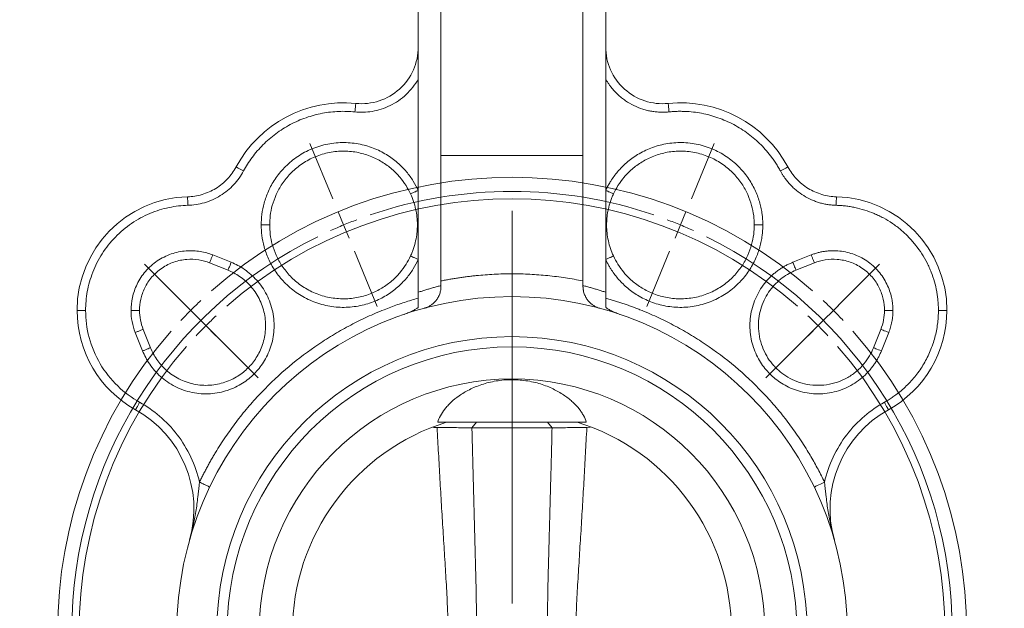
# Model space of a CAD drawing. Header units: millimetres. Extents: x 16 to 396, y -32 to 383.
# Tile 5 of 9: x 16 to 189, y 175 to 279. Entities that reach past the tile are written whole.
import ezdxf

# ---------------------------------------------------------------- set-up
doc = ezdxf.new("R2010")
doc.units = ezdxf.units.MM

# ---------------------------------------------------------------- blocks, each defined once
blk = doc.blocks.new('SW_CENTERMARKSYMBOL_2')
at = {"color": 0, "linetype": 'Continuous', "lineweight": 0}
for p, q in [((-1.91, 4.62), (-5.93, 14.32)), ((61.23, 4.62), (65.25, 14.32)), ((0, 0), (-0.96, 2.31)), ((29.66, -66.6), (29.66, 2.5)), ((59.32, 0), (60.27, 2.31)), ((0, 0), (0.96, -2.31)), ((59.32, 0), (58.36, -2.31)), ((1.91, -4.62), (5.93, -14.32)), ((57.4, -4.62), (53.38, -14.32)), ((-30.45, -11.5), (-35.04, -6.9)), ((89.76, -11.5), (94.36, -6.9)), ((-27.76, -14.18), (-33.42, -8.53)), ((87.08, -14.18), (92.73, -8.53)), ((-26.91, -15.03), (-28.68, -13.26)), ((86.23, -15.03), (87.99, -13.26)), ((-26.91, -15.03), (-25.14, -16.8)), ((86.23, -15.03), (84.46, -16.8)), ((-24.22, -17.72), (-25.99, -15.95)), ((83.54, -17.72), (85.31, -15.95)), ((-24.22, -17.72), (-22.46, -19.49)), ((-23.38, -18.57), (-18.78, -23.16)), ((82.69, -18.57), (78.09, -23.16)), ((83.54, -17.72), (81.77, -19.49)), ((-20.69, -21.25), (-15.03, -26.91)), ((80, -21.25), (74.35, -26.91)), ((29.66, -71.6), (29.66, -69.1)), ((24.66, -71.6), (-44.44, -71.6)), ((29.66, -71.6), (27.16, -71.6)), ((29.66, -71.6), (29.66, -74.1)), ((29.66, -71.6), (32.16, -71.6)), ((34.66, -71.6), (103.76, -71.6)), ((29.66, -76.6), (29.66, -145.7)), ((-20.69, -121.95), (-15.03, -116.29)), ((80, -121.95), (74.35, -116.29)), ((-23.38, -124.63), (-18.78, -120.04)), ((82.69, -124.63), (78.09, -120.04)), ((-24.22, -125.48), (-22.46, -123.71)), ((83.54, -125.48), (81.77, -123.71)), ((-26.91, -128.17), (-25.14, -126.4)), ((-24.22, -125.48), (-25.99, -127.25)), ((83.54, -125.48), (85.31, -127.25)), ((86.23, -128.17), (84.46, -126.4)), ((-26.91, -128.17), (-28.68, -129.94)), ((86.23, -128.17), (87.99, -129.94)), ((-27.76, -129.02), (-33.42, -134.67)), ((1.91, -138.58), (5.93, -128.88)), ((57.4, -138.58), (53.38, -128.88)), ((87.08, -129.02), (92.73, -134.67)), ((-30.45, -131.7), (-35.04, -136.3)), ((89.76, -131.7), (94.36, -136.3)), ((0, -143.2), (0.96, -140.89)), ((59.32, -143.2), (58.36, -140.89)), ((0, -143.2), (-0.96, -145.51)), ((59.32, -143.2), (60.27, -145.51)), ((-1.91, -147.82), (-5.93, -157.52)), ((61.23, -147.82), (65.25, -157.52))]:
    blk.add_line(p, q, dxfattribs=at)
for radius, start, end in [(80, 48.581, 131.419), (77.5, 71.1965, 108.8035), (76.2, 48.7596, 131.2404), (77.5, 110.6517, 112.5), (77.5, 67.5, 69.3483), (77.5, 112.5, 114.3483), (77.5, 65.6517, 67.5), (77.5, 116.1965, 243.8035), (77.5, 296.1965, 63.8035), (80, 133.2095, 135), (80, 45, 46.7905), (80, 135, 136.7905), (80, 43.2095, 45), (76.2, 133.1202, 135), (76.2, 45, 46.8798), (80, 138.581, 221.419), (76.2, 135, 136.8798), (76.2, 43.1202, 45), (80, 318.581, 41.419), (76.2, 138.7596, 221.2404), (76.2, 318.7596, 41.2404), (76.2, 223.1202, 225), (76.2, 315, 316.8798), (80, 223.2095, 225), (76.2, 225, 226.8798), (76.2, 313.1202, 315), (80, 315, 316.7905), (80, 225, 226.7905), (80, 313.2095, 315), (76.2, 228.7596, 311.2404), (80, 228.581, 311.419), (77.5, 245.6517, 247.5), (77.5, 247.5, 249.3483), (77.5, 290.6517, 292.5), (77.5, 292.5, 294.3483), (77.5, 251.1965, 288.8035)]:
    blk.add_arc((29.66, -71.6), radius, start, end, dxfattribs=at)

msp = doc.modelspace()

# ---------------------------------------------------------------- linework, layer by layer
at = {"color": 7, "linetype": 'Continuous', "lineweight": 15}
for p, q in [((85.83, 231.07), (85.83, 315.12)), ((118.83, 231.07), (118.83, 310.42)), ((89.83, 255.12), (89.83, 309.12)), ((114.83, 255.12), (114.83, 309.12)), ((114.83, 255.12), (89.83, 255.12)), ((89.83, 233.07), (89.83, 255.12)), ((114.83, 255.12), (114.83, 233.07)), ((52.9, 236.35), (49.66, 237.64)), ((151.77, 236.35), (155.01, 237.64)), ((52.34, 234.95), (49.1, 236.25)), ((155.57, 236.25), (152.32, 234.95)), ((36.01, 224), (37.31, 220.75)), ((37.41, 224.55), (38.7, 221.31)), ((165.97, 221.31), (167.26, 224.55)), ((168.66, 224), (167.36, 220.75)), ((115.4, 208.22), (89.27, 208.22)), ((95.28, 207.22), (96.06, 208.22)), ((108.61, 208.22), (109.39, 207.22)), ((88.51, 207.29), (89.15, 207.28)), ((109.39, 207.22), (95.28, 207.22)), ((115.52, 207.28), (116.07, 207.31))]:
    msp.add_line(p, q, dxfattribs=at)
at = {"color": 7, "linetype": 'Continuous', "lineweight": 15, "flags": 128}
for points in [[(52.9, 236.35), (52.79, 236.07), (52.69, 235.81), (52.59, 235.57), (52.51, 235.36), (52.44, 235.19), (52.39, 235.06), (52.35, 234.98), (52.34, 234.95)], [(152.32, 234.95), (152.31, 234.98), (152.28, 235.06), (152.23, 235.19), (152.16, 235.36), (152.08, 235.57), (151.98, 235.81), (151.88, 236.07), (151.77, 236.35)], [(167.26, 224.55), (167.29, 224.54), (167.37, 224.51), (167.5, 224.46), (167.67, 224.39), (167.88, 224.31), (168.12, 224.21), (168.38, 224.11), (168.66, 224)], [(167.36, 220.75), (167.09, 220.86), (166.83, 220.97), (166.59, 221.06), (166.38, 221.15), (166.2, 221.22), (166.07, 221.27), (166, 221.3), (165.97, 221.31)], [(155.55, 196.8), (155.58, 196.81), (155.69, 196.86), (155.85, 196.94), (156.08, 197.05), (156.35, 197.18), (156.66, 197.33), (157, 197.49), (157.35, 197.66)]]:
    msp.add_lwpolyline(points, dxfattribs=at)
at = {"color": 7, "linetype": 'Continuous', "lineweight": 15}
for radius in [59, 51.95, 50.15, 44.5]:
    msp.add_circle((102.33, 171.32), radius, dxfattribs=at)
for centre, radius, start, end in [((75.83, 274.26), 10, 264.2463, 360), ((128.83, 274.26), 10, 180, 275.7537), ((72.68, 242.92), 21.5, 84.2463, 151.6523), ((131.99, 242.92), 21.5, 28.3477, 95.7537), ((45.77, 227.89), 20, 91.551, 180), ((158.9, 227.89), 20, 360, 88.449), ((45.77, 227.89), 20, 180, 240.9527), ((158.9, 227.89), 20, 299.0473, 0), ((26.34, 192.92), 20, 344.1324, 60.9527), ((178.32, 192.92), 20, 119.0473, 195.8676), ((102.33, 171.32), 38.65, 107.3075, 252.6925), ((102.33, 171.32), 38.65, 287.3075, 72.6925)]:
    msp.add_arc(centre, radius, start, end, dxfattribs=at)
for points, knots in [([(74.68, 262.82), (75.64, 262.72), (76.67, 262.74), (78.78, 263.09), (79.85, 263.43), (81.9, 264.42), (82.86, 265.09), (84.55, 266.67), (85.28, 267.6), (85.83, 268.58)], [0, 0, 0, 0, 0.25, 0.25, 0.5, 0.5, 0.75, 0.75, 1, 1, 1, 1]), ([(129.99, 262.82), (129.89, 262.81), (129.69, 262.79), (129.39, 262.77), (129.1, 262.76), (128.8, 262.76), (128.34, 262.77), (127.72, 262.81), (126.93, 262.91), (126.14, 263.07), (125.08, 263.37), (123.77, 263.89), (122.53, 264.61), (121.61, 265.3), (120.95, 265.87), (120.34, 266.49), (119.84, 267.08), (119.44, 267.62), (119.12, 268.09), (118.93, 268.42), (118.83, 268.58)], [0, 0, 0, 0, 0.022464, 0.044909, 0.067349, 0.0898, 0.112277, 0.17122, 0.230202, 0.291613, 0.353062, 0.479785, 0.609233, 0.674652, 0.740112, 0.805462, 0.870852, 0.91391, 0.956924, 1, 1, 1, 1]), ([(74.68, 262.82), (74.7, 263), (74.72, 263.18), (74.76, 263.55), (74.77, 263.73), (74.8, 264.02), (74.81, 264.13), (74.83, 264.28), (74.83, 264.31), (74.83, 264.31)], [0, 0, 0, 0, 0.25, 0.25, 0.5, 0.5, 0.75, 0.75, 1, 1, 1, 1]), ([(129.84, 264.31), (129.84, 264.31), (129.84, 264.28), (129.85, 264.13), (129.87, 264.02), (129.9, 263.73), (129.91, 263.55), (129.95, 263.18), (129.97, 263), (129.99, 262.82)], [0, 0, 0, 0, 0.25, 0.25, 0.5, 0.5, 0.75, 0.75, 1, 1, 1, 1]), ([(55.07, 252.42), (55.51, 253.23), (56.02, 254.03), (57.16, 255.58), (57.8, 256.32), (59.19, 257.72), (59.94, 258.38), (61.55, 259.57), (62.41, 260.11), (64.19, 261.06), (65.12, 261.47), (67.02, 262.13), (67.98, 262.39), (69.92, 262.75), (70.9, 262.86), (72.82, 262.94), (73.76, 262.91), (74.68, 262.82)], [0, 0, 0, 0, 0.125, 0.125, 0.25, 0.25, 0.375, 0.375, 0.5, 0.5, 0.625, 0.625, 0.75, 0.75, 0.875, 0.875, 1, 1, 1, 1]), ([(149.59, 252.42), (149.53, 252.53), (149.4, 252.77), (149.2, 253.12), (148.99, 253.47), (148.77, 253.81), (148.55, 254.14), (148.32, 254.48), (147.87, 255.09), (147.18, 255.96), (146.18, 257.04), (145.1, 258.05), (143.53, 259.31), (141.4, 260.65), (139.09, 261.66), (137.18, 262.26), (135.73, 262.59), (134.27, 262.81), (133.06, 262.9), (132.11, 262.92), (131.4, 262.92), (130.69, 262.88), (130.22, 262.84), (129.99, 262.82)], [0, 0, 0, 0, 0.017199, 0.034381, 0.051553, 0.068723, 0.085897, 0.103083, 0.120287, 0.1824, 0.244535, 0.30805, 0.371589, 0.500002, 0.628415, 0.691931, 0.755469, 0.817582, 0.879717, 0.909803, 0.939853, 0.969906, 1, 1, 1, 1]), ([(85.83, 249.01), (85.59, 249.55), (85.29, 250.09), (84.6, 251.19), (84.2, 251.75), (83.28, 252.83), (82.76, 253.37), (81.59, 254.38), (80.94, 254.87), (79.51, 255.74), (78.73, 256.13), (77.07, 256.77), (76.19, 257.02), (74.35, 257.35), (73.4, 257.43), (71.47, 257.4), (70.51, 257.29), (68.61, 256.87), (67.68, 256.57), (65.92, 255.79), (65.09, 255.31), (63.57, 254.24), (62.87, 253.64), (61.63, 252.36), (61.09, 251.68), (60.16, 250.29), (59.77, 249.58), (59.14, 248.16), (58.89, 247.46), (58.51, 246.09), (58.38, 245.42), (58.21, 244.13), (58.18, 243.51), (58.18, 242.92)], [0, 0, 0, 0, 0.0625, 0.0625, 0.125, 0.125, 0.1875, 0.1875, 0.25, 0.25, 0.3125, 0.3125, 0.375, 0.375, 0.4375, 0.4375, 0.5, 0.5, 0.5625, 0.5625, 0.625, 0.625, 0.6875, 0.6875, 0.75, 0.75, 0.8125, 0.8125, 0.875, 0.875, 0.9375, 0.9375, 1, 1, 1, 1]), ([(118.83, 249.01), (118.89, 249.12), (118.99, 249.35), (119.16, 249.68), (119.34, 250.01), (119.53, 250.33), (119.83, 250.83), (120.29, 251.5), (120.94, 252.32), (121.67, 253.12), (122.8, 254.18), (124.46, 255.39), (126.78, 256.54), (129.42, 257.28), (132.25, 257.51), (135.13, 257.18), (137.89, 256.27), (140.36, 254.87), (142.44, 253.09), (144.07, 251.07), (145.06, 249.28), (145.65, 247.84), (145.97, 246.81), (146.22, 245.78), (146.36, 244.91), (146.44, 244.16), (146.48, 243.54), (146.49, 243.13), (146.49, 242.92)], [0, 0, 0, 0, 0.009482, 0.018956, 0.028427, 0.037903, 0.047389, 0.073416, 0.099456, 0.127893, 0.156343, 0.21793, 0.283918, 0.353641, 0.426097, 0.500001, 0.573905, 0.646361, 0.716084, 0.782072, 0.843659, 0.872096, 0.900546, 0.926573, 0.952613, 0.968411, 0.984197, 1, 1, 1, 1]), ([(59.68, 242.92), (59.68, 243.98), (59.8, 245.14), (60.31, 246.99), (60.54, 247.62), (61.11, 248.89), (61.46, 249.53), (62.29, 250.77), (62.78, 251.38), (63.88, 252.53), (64.51, 253.07), (65.88, 254.03), (66.62, 254.46), (68.2, 255.15), (69.03, 255.43), (70.73, 255.8), (71.6, 255.9), (73.32, 255.93), (74.18, 255.86), (75.82, 255.56), (76.62, 255.33), (78.11, 254.76), (78.8, 254.41), (80.08, 253.63), (80.67, 253.2), (81.72, 252.29), (82.18, 251.81), (83.42, 250.35), (84.03, 249.34), (84.47, 248.38)], [0, 0, 0, 0, 0.125, 0.125, 0.1875, 0.1875, 0.25, 0.25, 0.3125, 0.3125, 0.375, 0.375, 0.4375, 0.4375, 0.5, 0.5, 0.5625, 0.5625, 0.625, 0.625, 0.6875, 0.6875, 0.75, 0.75, 0.8125, 0.8125, 0.875, 0.875, 1, 1, 1, 1]), ([(120.2, 248.38), (120.64, 249.34), (121.25, 250.35), (122.48, 251.81), (122.95, 252.29), (124, 253.2), (124.59, 253.63), (125.87, 254.41), (126.56, 254.76), (128.05, 255.33), (128.84, 255.56), (130.49, 255.86), (131.35, 255.93), (133.07, 255.9), (133.94, 255.8), (135.64, 255.43), (136.47, 255.15), (138.05, 254.46), (138.79, 254.03), (140.16, 253.07), (140.78, 252.53), (141.89, 251.38), (142.38, 250.77), (143.21, 249.53), (143.56, 248.89), (144.13, 247.62), (144.35, 246.99), (144.86, 245.14), (144.99, 243.98), (144.99, 242.92)], [0, 0, 0, 0, 0.125, 0.125, 0.1875, 0.1875, 0.25, 0.25, 0.3125, 0.3125, 0.375, 0.375, 0.4375, 0.4375, 0.5, 0.5, 0.5625, 0.5625, 0.625, 0.625, 0.6875, 0.6875, 0.75, 0.75, 0.8125, 0.8125, 0.875, 0.875, 1, 1, 1, 1]), ([(53.75, 253.13), (53.36, 252.39), (52.85, 251.68), (51.65, 250.4), (50.96, 249.83), (49.43, 248.89), (48.61, 248.53), (46.92, 248.03), (46.06, 247.9), (45.22, 247.88)], [0, 0, 0, 0, 0.25, 0.25, 0.5, 0.5, 0.75, 0.75, 1, 1, 1, 1]), ([(53.75, 253.13), (53.75, 253.13), (53.78, 253.11), (53.91, 253.04), (54.01, 252.99), (54.27, 252.85), (54.43, 252.77), (54.75, 252.59), (54.92, 252.5), (55.07, 252.42)], [0, 0, 0, 0, 0.25, 0.25, 0.5, 0.5, 0.75, 0.75, 1, 1, 1, 1]), ([(149.59, 252.42), (149.75, 252.5), (149.92, 252.59), (150.24, 252.77), (150.4, 252.85), (150.66, 252.99), (150.76, 253.04), (150.89, 253.11), (150.91, 253.13), (150.91, 253.13)], [0, 0, 0, 0, 0.25, 0.25, 0.5, 0.5, 0.75, 0.75, 1, 1, 1, 1]), ([(159.44, 247.88), (158.61, 247.9), (157.75, 248.03), (156.06, 248.53), (155.24, 248.89), (153.71, 249.83), (153.02, 250.4), (151.81, 251.68), (151.31, 252.39), (150.91, 253.13)], [0, 0, 0, 0, 0.25, 0.25, 0.5, 0.5, 0.75, 0.75, 1, 1, 1, 1]), ([(45.26, 246.38), (46.22, 246.41), (47.21, 246.56), (49.15, 247.12), (50.1, 247.54), (51.86, 248.62), (52.66, 249.28), (54.04, 250.76), (54.62, 251.57), (55.07, 252.42)], [0, 0, 0, 0, 0.25, 0.25, 0.5, 0.5, 0.75, 0.75, 1, 1, 1, 1]), ([(159.4, 246.38), (159.31, 246.38), (159.11, 246.39), (158.82, 246.41), (158.53, 246.44), (158.24, 246.47), (157.8, 246.53), (157.21, 246.64), (156.48, 246.83), (155.76, 247.07), (154.81, 247.45), (153.67, 248.05), (152.62, 248.8), (151.85, 249.47), (151.32, 250.01), (150.82, 250.58), (150.41, 251.1), (150.09, 251.58), (149.83, 251.99), (149.67, 252.27), (149.59, 252.42)], [0, 0, 0, 0, 0.0242598, 0.0484996, 0.0727351, 0.0969819, 0.1212558, 0.1834427, 0.245674, 0.3089674, 0.372306, 0.5000028, 0.6276997, 0.6909931, 0.7543317, 0.8165186, 0.8787499, 0.919169, 0.9595614, 1, 1, 1, 1]), ([(45.26, 246.38), (45.26, 246.56), (45.26, 246.75), (45.25, 247.12), (45.24, 247.29), (45.23, 247.59), (45.23, 247.7), (45.23, 247.85), (45.22, 247.88), (45.22, 247.88)], [0, 0, 0, 0, 0.25, 0.25, 0.5, 0.5, 0.75, 0.75, 1, 1, 1, 1]), ([(85.83, 249.01), (85.67, 248.94), (85.5, 248.86), (85.17, 248.7), (85, 248.63), (84.74, 248.51), (84.64, 248.46), (84.5, 248.4), (84.47, 248.38), (84.47, 248.38)], [0, 0, 0, 0, 0.25, 0.25, 0.5, 0.5, 0.75, 0.75, 1, 1, 1, 1]), ([(84.47, 248.38), (84.67, 247.95), (84.85, 247.51), (85.15, 246.62), (85.27, 246.17), (85.47, 245.26), (85.55, 244.79), (85.65, 243.87), (85.68, 243.4), (85.68, 242.92)], [0, 0, 0, 0, 0.25, 0.25, 0.5, 0.5, 0.75, 0.75, 1, 1, 1, 1]), ([(120.2, 248.38), (120.2, 248.38), (120.17, 248.4), (120.03, 248.46), (119.93, 248.51), (119.66, 248.63), (119.5, 248.7), (119.17, 248.86), (118.99, 248.94), (118.83, 249.01)], [0, 0, 0, 0, 0.25, 0.25, 0.5, 0.5, 0.75, 0.75, 1, 1, 1, 1]), ([(118.99, 242.92), (118.99, 243.16), (119, 243.4), (119.02, 243.87), (119.04, 244.1), (119.12, 244.8), (119.2, 245.26), (119.39, 246.16), (119.52, 246.61), (119.74, 247.29), (119.83, 247.51), (120, 247.95), (120.1, 248.17), (120.2, 248.38)], [0, 0, 0, 0, 0.125, 0.125, 0.25, 0.25, 0.5, 0.5, 0.75, 0.75, 0.875, 0.875, 1, 1, 1, 1]), ([(159.44, 247.88), (159.44, 247.88), (159.44, 247.85), (159.44, 247.7), (159.44, 247.59), (159.43, 247.29), (159.42, 247.12), (159.41, 246.75), (159.41, 246.56), (159.4, 246.38)], [0, 0, 0, 0, 0.25, 0.25, 0.5, 0.5, 0.75, 0.75, 1, 1, 1, 1]), ([(27.27, 227.89), (27.27, 228.96), (27.36, 230.08), (27.77, 232.33), (28.09, 233.47), (28.96, 235.72), (29.52, 236.82), (30.85, 238.91), (31.63, 239.89), (33.38, 241.69), (34.35, 242.5), (36.4, 243.89), (37.49, 244.47), (39.7, 245.41), (40.84, 245.76), (43.08, 246.23), (44.19, 246.35), (45.26, 246.38)], [0, 0, 0, 0, 0.125, 0.125, 0.25, 0.25, 0.375, 0.375, 0.5, 0.5, 0.625, 0.625, 0.75, 0.75, 0.875, 0.875, 1, 1, 1, 1]), ([(177.4, 227.89), (177.4, 228.03), (177.4, 228.31), (177.39, 228.72), (177.36, 229.14), (177.33, 229.55), (177.29, 229.97), (177.24, 230.38), (177.17, 230.79), (177.03, 231.65), (176.73, 232.93), (176.26, 234.34), (175.8, 235.44), (175.27, 236.54), (174.51, 237.88), (173.42, 239.4), (172.18, 240.81), (170.81, 242.09), (169.32, 243.22), (168, 244.02), (166.91, 244.57), (165.82, 245.06), (164.43, 245.57), (163.02, 245.94), (161.89, 246.15), (161.07, 246.27), (160.24, 246.35), (159.68, 246.37), (159.4, 246.38)], [0, 0, 0, 0, 0.014626, 0.02923, 0.04382, 0.058403, 0.072986, 0.087578, 0.102185, 0.116814, 0.178575, 0.240355, 0.272237, 0.304139, 0.368873, 0.43427, 0.500004, 0.565737, 0.631134, 0.695869, 0.727751, 0.759653, 0.821414, 0.883193, 0.912421, 0.941592, 0.970765, 1, 1, 1, 1]), ([(58.18, 242.92), (58.35, 242.92), (58.54, 242.92), (58.91, 242.92), (59.09, 242.92), (59.38, 242.92), (59.5, 242.92), (59.64, 242.92), (59.68, 242.92), (59.68, 242.92)], [0, 0, 0, 0, 0.25, 0.25, 0.5, 0.5, 0.75, 0.75, 1, 1, 1, 1]), ([(58.18, 242.92), (58.18, 242.33), (58.21, 241.71), (58.38, 240.42), (58.51, 239.75), (58.89, 238.38), (59.14, 237.67), (59.77, 236.26), (60.16, 235.55), (61.09, 234.16), (61.63, 233.48), (62.87, 232.2), (63.57, 231.6), (65.09, 230.53), (65.92, 230.05), (67.68, 229.27), (68.61, 228.97), (70.51, 228.55), (71.47, 228.44), (73.4, 228.41), (74.35, 228.49), (76.19, 228.82), (77.07, 229.07), (78.73, 229.71), (79.51, 230.1), (80.94, 230.97), (81.59, 231.46), (82.76, 232.47), (83.28, 233.01), (84.2, 234.09), (84.6, 234.65), (85.29, 235.75), (85.59, 236.29), (85.83, 236.83)], [0, 0, 0, 0, 0.0625, 0.0625, 0.125, 0.125, 0.1875, 0.1875, 0.25, 0.25, 0.3125, 0.3125, 0.375, 0.375, 0.4375, 0.4375, 0.5, 0.5, 0.5625, 0.5625, 0.625, 0.625, 0.6875, 0.6875, 0.75, 0.75, 0.8125, 0.8125, 0.875, 0.875, 0.9375, 0.9375, 1, 1, 1, 1]), ([(84.47, 237.46), (84.03, 236.5), (83.42, 235.49), (82.18, 234.03), (81.72, 233.55), (80.67, 232.64), (80.08, 232.21), (78.8, 231.43), (78.11, 231.08), (76.62, 230.51), (75.82, 230.28), (74.18, 229.98), (73.32, 229.91), (71.6, 229.94), (70.73, 230.04), (69.03, 230.41), (68.2, 230.69), (66.62, 231.38), (65.88, 231.81), (64.51, 232.77), (63.88, 233.31), (62.78, 234.46), (62.29, 235.07), (61.46, 236.31), (61.11, 236.95), (60.54, 238.22), (60.31, 238.85), (59.8, 240.7), (59.68, 241.86), (59.68, 242.92)], [0, 0, 0, 0, 0.125, 0.125, 0.1875, 0.1875, 0.25, 0.25, 0.3125, 0.3125, 0.375, 0.375, 0.4375, 0.4375, 0.5, 0.5, 0.5625, 0.5625, 0.625, 0.625, 0.6875, 0.6875, 0.75, 0.75, 0.8125, 0.8125, 0.875, 0.875, 1, 1, 1, 1]), ([(85.68, 242.92), (85.68, 242.68), (85.67, 242.44), (85.64, 241.97), (85.62, 241.74), (85.55, 241.04), (85.47, 240.58), (85.27, 239.68), (85.15, 239.23), (84.92, 238.55), (84.84, 238.33), (84.67, 237.89), (84.57, 237.67), (84.47, 237.46)], [0, 0, 0, 0, 0.125, 0.125, 0.25, 0.25, 0.5, 0.5, 0.75, 0.75, 0.875, 0.875, 1, 1, 1, 1]), ([(146.49, 242.92), (146.49, 242.8), (146.49, 242.55), (146.47, 242.18), (146.45, 241.81), (146.42, 241.44), (146.35, 240.85), (146.22, 240.06), (145.97, 239.03), (145.65, 238), (145.06, 236.56), (144.07, 234.77), (142.44, 232.75), (140.36, 230.97), (137.89, 229.57), (135.13, 228.66), (132.25, 228.33), (129.42, 228.56), (126.78, 229.3), (124.46, 230.45), (122.8, 231.66), (121.67, 232.72), (120.94, 233.52), (120.29, 234.34), (119.79, 235.08), (119.4, 235.72), (119.1, 236.27), (118.92, 236.64), (118.83, 236.83)], [0, 0, 0, 0, 0.009482, 0.018956, 0.028427, 0.037903, 0.047389, 0.073416, 0.099456, 0.127893, 0.156343, 0.21793, 0.283918, 0.353641, 0.426097, 0.500001, 0.573905, 0.646361, 0.716084, 0.782072, 0.843659, 0.872096, 0.900546, 0.926573, 0.952613, 0.968411, 0.984197, 1, 1, 1, 1]), ([(120.2, 237.46), (119.99, 237.89), (119.82, 238.33), (119.52, 239.22), (119.4, 239.67), (119.2, 240.58), (119.12, 241.05), (119.02, 241.97), (118.99, 242.44), (118.99, 242.92)], [0, 0, 0, 0, 0.25, 0.25, 0.5, 0.5, 0.75, 0.75, 1, 1, 1, 1]), ([(144.99, 242.92), (144.99, 241.86), (144.86, 240.7), (144.35, 238.85), (144.13, 238.22), (143.56, 236.95), (143.21, 236.31), (142.38, 235.07), (141.89, 234.46), (140.78, 233.31), (140.16, 232.77), (138.79, 231.81), (138.05, 231.38), (136.47, 230.69), (135.64, 230.41), (133.94, 230.04), (133.07, 229.94), (131.35, 229.91), (130.49, 229.98), (128.84, 230.28), (128.05, 230.51), (126.56, 231.08), (125.87, 231.43), (124.59, 232.21), (124, 232.64), (122.95, 233.55), (122.48, 234.03), (121.25, 235.49), (120.64, 236.5), (120.2, 237.46)], [0, 0, 0, 0, 0.125, 0.125, 0.1875, 0.1875, 0.25, 0.25, 0.3125, 0.3125, 0.375, 0.375, 0.4375, 0.4375, 0.5, 0.5, 0.5625, 0.5625, 0.625, 0.625, 0.6875, 0.6875, 0.75, 0.75, 0.8125, 0.8125, 0.875, 0.875, 1, 1, 1, 1]), ([(144.99, 242.92), (144.99, 242.92), (145.02, 242.92), (145.17, 242.92), (145.29, 242.92), (145.58, 242.92), (145.76, 242.92), (146.12, 242.92), (146.32, 242.92), (146.49, 242.92)], [0, 0, 0, 0, 0.25, 0.25, 0.5, 0.5, 0.75, 0.75, 1, 1, 1, 1]), ([(49.66, 237.64), (48.98, 237.91), (48.25, 238.12), (46.66, 238.38), (45.82, 238.42), (44.09, 238.29), (43.21, 238.11), (41.48, 237.52), (40.64, 237.1), (39.11, 236.06), (38.41, 235.44), (37.22, 234.05), (36.72, 233.3), (35.96, 231.74), (35.69, 230.94), (35.34, 229.38), (35.27, 228.61), (35.27, 227.89)], [0, 0, 0, 0, 0.125, 0.125, 0.25, 0.25, 0.375, 0.375, 0.5, 0.5, 0.625, 0.625, 0.75, 0.75, 0.875, 0.875, 1, 1, 1, 1]), ([(49.1, 236.25), (49.1, 236.25), (49.11, 236.28), (49.17, 236.41), (49.21, 236.52), (49.32, 236.79), (49.38, 236.96), (49.52, 237.3), (49.59, 237.48), (49.66, 237.64)], [0, 0, 0, 0, 0.25, 0.25, 0.5, 0.5, 0.75, 0.75, 1, 1, 1, 1]), ([(155.01, 237.64), (155.11, 237.68), (155.32, 237.76), (155.63, 237.87), (155.94, 237.96), (156.25, 238.05), (156.57, 238.13), (156.89, 238.2), (157.31, 238.27), (157.82, 238.34), (158.44, 238.38), (159.07, 238.39), (159.94, 238.35), (161.04, 238.2), (162.34, 237.84), (163.61, 237.31), (164.81, 236.61), (165.91, 235.75), (166.87, 234.77), (167.69, 233.69), (168.34, 232.54), (168.84, 231.36), (169.12, 230.37), (169.27, 229.58), (169.35, 229.01), (169.39, 228.45), (169.4, 228.07), (169.4, 227.89)], [0, 0, 0, 0, 0.016018, 0.031998, 0.047955, 0.063906, 0.079866, 0.09585, 0.111874, 0.141865, 0.171883, 0.203083, 0.234309, 0.298782, 0.364905, 0.432174, 0.500032, 0.567891, 0.63516, 0.701283, 0.765756, 0.828153, 0.888137, 0.916796, 0.945481, 0.972734, 1, 1, 1, 1]), ([(155.01, 237.64), (155.08, 237.48), (155.15, 237.3), (155.28, 236.96), (155.35, 236.79), (155.46, 236.52), (155.5, 236.41), (155.56, 236.28), (155.57, 236.25), (155.57, 236.25)], [0, 0, 0, 0, 0.25, 0.25, 0.5, 0.5, 0.75, 0.75, 1, 1, 1, 1]), ([(36.77, 227.89), (36.77, 228.51), (36.83, 229.16), (37.13, 230.51), (37.36, 231.19), (38.02, 232.52), (38.44, 233.17), (39.46, 234.36), (40.06, 234.89), (41.38, 235.78), (42.09, 236.14), (43.57, 236.65), (44.33, 236.8), (45.81, 236.92), (46.54, 236.88), (47.89, 236.66), (48.52, 236.48), (49.1, 236.25)], [0, 0, 0, 0, 0.125, 0.125, 0.25, 0.25, 0.375, 0.375, 0.5, 0.5, 0.625, 0.625, 0.75, 0.75, 0.875, 0.875, 1, 1, 1, 1]), ([(37.31, 220.75), (37.62, 219.98), (38.03, 219.19), (39.07, 217.66), (39.71, 216.92), (41.21, 215.58), (42.07, 214.99), (43.95, 214.03), (44.98, 213.66), (47.09, 213.23), (48.17, 213.16), (50.29, 213.29), (51.31, 213.5), (53.22, 214.14), (54.1, 214.57), (55.66, 215.56), (56.35, 216.13), (57.53, 217.31), (58.09, 217.99), (59.08, 219.56), (59.51, 220.44), (60.15, 222.34), (60.36, 223.37), (60.5, 225.48), (60.42, 226.56), (59.99, 228.67), (59.63, 229.7), (58.67, 231.59), (58.07, 232.45), (56.73, 233.94), (55.99, 234.58), (54.46, 235.63), (53.68, 236.04), (52.9, 236.35)], [0, 0, 0, 0, 0.0625, 0.0625, 0.125, 0.125, 0.1875, 0.1875, 0.25, 0.25, 0.3125, 0.3125, 0.375, 0.375, 0.4375, 0.4375, 0.5, 0.5, 0.5625, 0.5625, 0.625, 0.625, 0.6875, 0.6875, 0.75, 0.75, 0.8125, 0.8125, 0.875, 0.875, 0.9375, 0.9375, 1, 1, 1, 1]), ([(84.47, 237.46), (84.47, 237.46), (84.5, 237.44), (84.64, 237.38), (84.74, 237.33), (85, 237.21), (85.17, 237.14), (85.5, 236.98), (85.67, 236.9), (85.83, 236.83)], [0, 0, 0, 0, 0.25, 0.25, 0.5, 0.5, 0.75, 0.75, 1, 1, 1, 1]), ([(118.83, 236.83), (118.99, 236.9), (119.17, 236.98), (119.5, 237.14), (119.66, 237.21), (119.93, 237.33), (120.03, 237.38), (120.17, 237.44), (120.2, 237.46), (120.2, 237.46)], [0, 0, 0, 0, 0.25, 0.25, 0.5, 0.5, 0.75, 0.75, 1, 1, 1, 1]), ([(167.36, 220.75), (167.32, 220.65), (167.24, 220.46), (167.11, 220.16), (166.97, 219.87), (166.77, 219.48), (166.49, 218.99), (166.12, 218.41), (165.71, 217.85), (165.09, 217.1), (164.22, 216.22), (163.01, 215.27), (161.66, 214.47), (160.2, 213.84), (158.64, 213.41), (157.04, 213.19), (155.45, 213.19), (153.89, 213.39), (152.41, 213.79), (151.04, 214.34), (149.79, 215.03), (148.69, 215.82), (147.71, 216.7), (146.84, 217.68), (146.05, 218.78), (145.36, 220.02), (144.8, 221.39), (144.41, 222.87), (144.21, 224.43), (144.21, 226.03), (144.43, 227.63), (144.86, 229.18), (145.49, 230.65), (146.29, 232), (147.23, 233.2), (148.12, 234.08), (148.86, 234.69), (149.43, 235.1), (150.01, 235.48), (150.59, 235.81), (151.17, 236.1), (151.57, 236.26), (151.77, 236.35)], [0, 0, 0, 0, 0.00679, 0.013576, 0.020364, 0.027158, 0.041453, 0.055759, 0.070737, 0.085726, 0.116921, 0.149185, 0.1823, 0.216007, 0.250019, 0.284031, 0.317738, 0.350853, 0.383117, 0.414312, 0.444266, 0.472855, 0.500001, 0.527147, 0.555737, 0.585691, 0.616886, 0.649149, 0.682264, 0.715972, 0.749983, 0.783995, 0.817703, 0.850817, 0.883081, 0.914276, 0.929254, 0.944243, 0.958538, 0.972844, 0.986419, 1, 1, 1, 1]), ([(155.57, 236.25), (156.14, 236.48), (156.78, 236.66), (158.13, 236.88), (158.86, 236.92), (160.34, 236.8), (161.1, 236.65), (162.58, 236.14), (163.29, 235.78), (164.61, 234.89), (165.21, 234.36), (166.23, 233.17), (166.65, 232.52), (167.31, 231.19), (167.54, 230.51), (167.84, 229.16), (167.9, 228.51), (167.9, 227.89)], [0, 0, 0, 0, 0.125, 0.125, 0.25, 0.25, 0.375, 0.375, 0.5, 0.5, 0.625, 0.625, 0.75, 0.75, 0.875, 0.875, 1, 1, 1, 1]), ([(52.34, 234.95), (53.02, 234.68), (53.71, 234.32), (55.05, 233.41), (55.7, 232.85), (56.87, 231.54), (57.39, 230.79), (58.23, 229.14), (58.55, 228.24), (58.93, 226.39), (58.99, 225.44), (58.87, 223.6), (58.69, 222.7), (58.13, 221.03), (57.75, 220.26), (56.89, 218.89), (56.39, 218.29), (55.36, 217.26), (54.76, 216.77), (53.39, 215.9), (52.62, 215.52), (50.96, 214.97), (50.06, 214.78), (48.21, 214.66), (47.26, 214.73), (45.41, 215.11), (44.52, 215.42), (42.87, 216.26), (42.11, 216.78), (40.8, 217.96), (40.24, 218.6), (39.33, 219.94), (38.97, 220.63), (38.7, 221.31)], [0, 0, 0, 0, 0.0625, 0.0625, 0.125, 0.125, 0.1875, 0.1875, 0.25, 0.25, 0.3125, 0.3125, 0.375, 0.375, 0.4375, 0.4375, 0.5, 0.5, 0.5625, 0.5625, 0.625, 0.625, 0.6875, 0.6875, 0.75, 0.75, 0.8125, 0.8125, 0.875, 0.875, 0.9375, 0.9375, 1, 1, 1, 1]), ([(89.83, 233.07), (90.09, 233.12), (90.6, 233.22), (91.38, 233.36), (92.15, 233.49), (92.92, 233.61), (93.7, 233.73), (94.48, 233.83), (95.26, 233.92), (96.82, 234.09), (99.18, 234.27), (102.33, 234.35), (105.49, 234.27), (108.11, 234.07), (110.19, 233.83), (111.75, 233.62), (113.29, 233.37), (114.32, 233.17), (114.83, 233.07)], [0, 0, 0, 0, 0.031188, 0.062363, 0.093528, 0.124689, 0.155851, 0.187018, 0.218196, 0.249389, 0.374685, 0.500002, 0.625299, 0.750616, 0.812978, 0.875303, 0.937631, 1, 1, 1, 1]), ([(145.72, 225.2), (145.72, 226.31), (145.9, 227.44), (146.6, 229.56), (147.12, 230.55), (148.38, 232.28), (149.13, 233.01), (150.7, 234.19), (151.52, 234.63), (152.32, 234.95)], [0, 0, 0, 0, 0.25, 0.25, 0.5, 0.5, 0.75, 0.75, 1, 1, 1, 1]), ([(89.83, 232.12), (89.83, 232.18), (89.83, 232.31), (89.83, 232.5), (89.83, 232.69), (89.83, 232.88), (89.83, 233), (89.83, 233.07)], [0, 0, 0, 0, 0.2003842, 0.4001537, 0.5997307, 0.7995388, 1, 1, 1, 1]), ([(114.83, 233.07), (114.83, 233), (114.83, 232.88), (114.83, 232.69), (114.83, 232.5), (114.83, 232.31), (114.83, 232.18), (114.83, 232.12)], [0, 0, 0, 0, 0.2004612, 0.4002693, 0.5998463, 0.7996158, 1, 1, 1, 1]), ([(85.83, 231.07), (86.05, 231.15), (86.5, 231.29), (87.16, 231.5), (87.82, 231.7), (88.49, 231.9), (89.16, 232.08), (89.61, 232.2), (89.83, 232.26)], [0, 0, 0, 0, 0.165675, 0.331739, 0.498197, 0.665057, 0.832322, 1, 1, 1, 1]), ([(85.83, 228.41), (85.83, 228.43), (85.83, 228.49), (85.83, 228.58), (85.83, 228.67), (85.83, 228.81), (85.83, 229.02), (85.83, 229.32), (85.83, 229.67), (85.83, 230.02), (85.83, 230.32), (85.83, 230.56), (85.83, 230.82), (85.83, 230.99), (85.83, 231.07)], [0, 0, 0, 0, 0.065145, 0.128328, 0.189638, 0.249172, 0.378895, 0.49915, 0.629841, 0.749411, 0.812683, 0.874947, 0.937241, 1, 1, 1, 1]), ([(86.88, 228.26), (86.94, 228.28), (87.05, 228.31), (87.19, 228.36), (87.32, 228.4), (87.49, 228.47), (87.69, 228.57), (88.03, 228.77), (88.43, 229.05), (88.87, 229.49), (89.19, 229.92), (89.41, 230.32), (89.56, 230.64), (89.67, 230.98), (89.75, 231.3), (89.8, 231.6), (89.83, 231.86), (89.83, 232.03), (89.83, 232.12)], [0, 0, 0, 0, 0.039181, 0.073115, 0.101802, 0.125241, 0.191571, 0.250497, 0.375293, 0.499545, 0.624817, 0.688858, 0.749506, 0.813773, 0.874965, 0.91768, 0.959312, 1, 1, 1, 1]), ([(114.83, 232.26), (115.06, 232.2), (115.51, 232.08), (116.18, 231.9), (116.84, 231.7), (117.51, 231.5), (118.17, 231.29), (118.61, 231.15), (118.83, 231.07)], [0, 0, 0, 0, 0.167678, 0.334943, 0.501803, 0.668261, 0.834325, 1, 1, 1, 1]), ([(114.83, 232.12), (114.83, 232.07), (114.84, 231.96), (114.85, 231.81), (114.86, 231.65), (114.88, 231.5), (114.92, 231.27), (114.99, 230.98), (115.11, 230.64), (115.26, 230.32), (115.48, 229.92), (115.8, 229.49), (116.24, 229.05), (116.64, 228.77), (116.98, 228.57), (117.22, 228.46), (117.5, 228.35), (117.68, 228.29), (117.79, 228.26)], [0, 0, 0, 0, 0.0243099, 0.0489404, 0.0739223, 0.099285, 0.1250567, 0.1862427, 0.2505148, 0.3111558, 0.3752018, 0.5004726, 0.6247223, 0.7495173, 0.808437, 0.8747716, 0.9268884, 1, 1, 1, 1]), ([(118.83, 231.07), (118.83, 231.03), (118.83, 230.94), (118.83, 230.82), (118.83, 230.69), (118.83, 230.52), (118.83, 230.32), (118.83, 230.02), (118.83, 229.67), (118.83, 229.32), (118.83, 229.02), (118.83, 228.77), (118.83, 228.57), (118.83, 228.46), (118.83, 228.41)], [0, 0, 0, 0, 0.031507, 0.062803, 0.094018, 0.125282, 0.187463, 0.250929, 0.37042, 0.501047, 0.621113, 0.750913, 0.871636, 1, 1, 1, 1]), ([(47.32, 197.66), (47.43, 197.9), (47.66, 198.38), (48.02, 199.09), (48.38, 199.79), (48.76, 200.49), (49.14, 201.18), (49.54, 201.87), (49.94, 202.56), (50.77, 203.93), (52.09, 205.96), (54, 208.58), (56.06, 211.11), (59, 214.35), (63, 218.1), (67.38, 221.39), (71.07, 223.73), (73.92, 225.33), (76.83, 226.76), (79.2, 227.78), (81, 228.47), (82.19, 228.9), (83.4, 229.31), (84.61, 229.69), (85.43, 229.93), (85.83, 230.05)], [0, 0, 0, 0, 0.015318, 0.030629, 0.045935, 0.061239, 0.076543, 0.09185, 0.107163, 0.122484, 0.184772, 0.24707, 0.310086, 0.373113, 0.499861, 0.626627, 0.68967, 0.752724, 0.815056, 0.877398, 0.901928, 0.926442, 0.950952, 0.975467, 1, 1, 1, 1]), ([(118.83, 230.05), (119.09, 229.97), (119.6, 229.83), (120.36, 229.6), (121.12, 229.36), (121.87, 229.11), (122.62, 228.85), (123.37, 228.58), (124.11, 228.3), (125.61, 227.72), (127.84, 226.76), (130.75, 225.33), (133.59, 223.73), (137.29, 221.39), (141.67, 218.1), (145.67, 214.35), (148.61, 211.11), (150.67, 208.58), (152.58, 205.96), (153.98, 203.8), (154.97, 202.15), (155.61, 201.05), (156.21, 199.93), (156.8, 198.8), (157.17, 198.04), (157.35, 197.66)], [0, 0, 0, 0, 0.015333, 0.030659, 0.04598, 0.061299, 0.076618, 0.09194, 0.107267, 0.122603, 0.184935, 0.247277, 0.310321, 0.373374, 0.50014, 0.626888, 0.689905, 0.752931, 0.815219, 0.877518, 0.902023, 0.926513, 0.950999, 0.975491, 1, 1, 1, 1]), ([(25.77, 227.89), (25.77, 227.89), (25.8, 227.89), (25.94, 227.89), (26.06, 227.89), (26.35, 227.89), (26.53, 227.89), (26.9, 227.89), (27.09, 227.89), (27.27, 227.89)], [0, 0, 0, 0, 0.25, 0.25, 0.5, 0.5, 0.75, 0.75, 1, 1, 1, 1]), ([(36.78, 211.71), (35.42, 212.47), (34.1, 213.44), (31.73, 215.73), (30.67, 217.06), (28.97, 219.95), (28.32, 221.52), (27.47, 224.7), (27.27, 226.32), (27.27, 227.89)], [0, 0, 0, 0, 0.25, 0.25, 0.5, 0.5, 0.75, 0.75, 1, 1, 1, 1]), ([(35.27, 227.89), (35.27, 227.23), (35.33, 226.56), (35.58, 225.25), (35.77, 224.61), (36.01, 224)], [0, 0, 0, 0, 0.5, 0.5, 1, 1, 1, 1]), ([(35.27, 227.89), (35.44, 227.89), (35.63, 227.89), (36, 227.89), (36.18, 227.89), (36.47, 227.89), (36.59, 227.89), (36.73, 227.89), (36.77, 227.89), (36.77, 227.89)], [0, 0, 0, 0, 0.25, 0.25, 0.5, 0.5, 0.75, 0.75, 1, 1, 1, 1]), ([(37.41, 224.55), (37.2, 225.08), (37.04, 225.63), (36.82, 226.75), (36.77, 227.32), (36.77, 227.89)], [0, 0, 0, 0, 0.5, 0.5, 1, 1, 1, 1]), ([(85.83, 228.41), (85.77, 228.37), (85.65, 228.28), (85.45, 228.16), (85.22, 228.02), (84.95, 227.87), (84.54, 227.66), (84.09, 227.46), (83.66, 227.29), (83.45, 227.21), (83.37, 227.19)], [0, 0, 0, 0, 0.078479, 0.162023, 0.250619, 0.368117, 0.500088, 0.749584, 0.90859, 1, 1, 1, 1]), ([(121.3, 227.19), (121.22, 227.21), (121.01, 227.29), (120.58, 227.46), (120.13, 227.66), (119.72, 227.87), (119.41, 228.04), (119.12, 228.21), (118.93, 228.34), (118.83, 228.41)], [0, 0, 0, 0, 0.091411, 0.250418, 0.499917, 0.631889, 0.749387, 0.880384, 1, 1, 1, 1]), ([(167.9, 227.89), (167.9, 227.32), (167.85, 226.75), (167.63, 225.63), (167.47, 225.08), (167.26, 224.55)], [0, 0, 0, 0, 0.5, 0.5, 1, 1, 1, 1]), ([(167.89, 211.71), (168, 211.78), (168.23, 211.91), (168.57, 212.11), (168.91, 212.33), (169.24, 212.54), (169.57, 212.77), (170.11, 213.16), (170.86, 213.75), (171.77, 214.58), (172.63, 215.47), (173.71, 216.74), (174.9, 218.48), (175.83, 220.35), (176.43, 221.91), (176.79, 223.1), (177.07, 224.3), (177.24, 225.37), (177.34, 226.3), (177.39, 227.09), (177.4, 227.62), (177.4, 227.89)], [0, 0, 0, 0, 0.020203, 0.04039, 0.060568, 0.080748, 0.100939, 0.121149, 0.183336, 0.245549, 0.308875, 0.372228, 0.500003, 0.627779, 0.691105, 0.754458, 0.816644, 0.878857, 0.919245, 0.959601, 1, 1, 1, 1]), ([(167.9, 227.89), (167.9, 227.89), (167.94, 227.89), (168.08, 227.89), (168.2, 227.89), (168.49, 227.89), (168.67, 227.89), (169.04, 227.89), (169.23, 227.89), (169.4, 227.89)], [0, 0, 0, 0, 0.25, 0.25, 0.5, 0.5, 0.75, 0.75, 1, 1, 1, 1]), ([(169.4, 227.89), (169.4, 227.78), (169.4, 227.56), (169.38, 227.22), (169.36, 226.89), (169.32, 226.56), (169.27, 226.23), (169.21, 225.85), (169.11, 225.42), (168.98, 224.94), (168.83, 224.46), (168.71, 224.15), (168.66, 224)], [0, 0, 0, 0, 0.083457, 0.166754, 0.249975, 0.333202, 0.41652, 0.500013, 0.625127, 0.749975, 0.874838, 1, 1, 1, 1]), ([(177.4, 227.89), (177.58, 227.89), (177.77, 227.89), (178.14, 227.89), (178.32, 227.89), (178.61, 227.89), (178.72, 227.89), (178.87, 227.89), (178.9, 227.89), (178.9, 227.89)], [0, 0, 0, 0, 0.25, 0.25, 0.5, 0.5, 0.75, 0.75, 1, 1, 1, 1]), ([(36.01, 224), (36.18, 224.06), (36.35, 224.13), (36.7, 224.27), (36.86, 224.34), (37.13, 224.44), (37.24, 224.49), (37.38, 224.54), (37.41, 224.55), (37.41, 224.55)], [0, 0, 0, 0, 0.25, 0.25, 0.5, 0.5, 0.75, 0.75, 1, 1, 1, 1]), ([(165.97, 221.31), (165.78, 220.83), (165.55, 220.35), (164.98, 219.4), (164.65, 218.93), (163.9, 218.02), (163.47, 217.58), (162.52, 216.78), (162, 216.41), (160.88, 215.77), (160.28, 215.5), (159.03, 215.06), (158.38, 214.91), (157.07, 214.72), (156.41, 214.68), (155.11, 214.74), (154.47, 214.83), (153.23, 215.11), (152.64, 215.31), (151.53, 215.78), (151.01, 216.06), (150.06, 216.68), (149.62, 217.01), (149.03, 217.54), (148.85, 217.72), (148.48, 218.09), (148.31, 218.29), (147.79, 218.91), (147.47, 219.37), (146.88, 220.36), (146.62, 220.9), (146.19, 222.04), (146.01, 222.64), (145.78, 223.9), (145.72, 224.55), (145.72, 225.2)], [0, 0, 0, 0, 0.0625, 0.0625, 0.125, 0.125, 0.1875, 0.1875, 0.25, 0.25, 0.3125, 0.3125, 0.375, 0.375, 0.4375, 0.4375, 0.5, 0.5, 0.5625, 0.5625, 0.625, 0.625, 0.6875, 0.6875, 0.71875, 0.71875, 0.75, 0.75, 0.8125, 0.8125, 0.875, 0.875, 0.9375, 0.9375, 1, 1, 1, 1]), ([(38.7, 221.31), (38.7, 221.31), (38.67, 221.3), (38.53, 221.24), (38.43, 221.2), (38.16, 221.09), (37.99, 221.03), (37.65, 220.89), (37.47, 220.82), (37.31, 220.75)], [0, 0, 0, 0, 0.25, 0.25, 0.5, 0.5, 0.75, 0.75, 1, 1, 1, 1]), ([(89.27, 208.22), (89.37, 208.59), (89.53, 208.97), (89.94, 209.74), (90.2, 210.13), (90.67, 210.72), (90.84, 210.92), (91.2, 211.32), (91.4, 211.52), (92.03, 212.11), (92.51, 212.49), (93.3, 213.05), (93.59, 213.23), (94.18, 213.59), (94.5, 213.77), (95.49, 214.27), (96.21, 214.57), (97.39, 214.97), (97.8, 215.09), (98.65, 215.3), (99.09, 215.39), (99.98, 215.54), (100.44, 215.6), (101.38, 215.68), (101.86, 215.69), (103.29, 215.69), (104.22, 215.62), (105.56, 215.39), (106.01, 215.3), (106.86, 215.09), (107.26, 214.97), (108.05, 214.71), (108.43, 214.57), (109.16, 214.26), (109.5, 214.1), (110.49, 213.61), (111.08, 213.25), (111.88, 212.69), (112.14, 212.5), (112.62, 212.11), (112.84, 211.92), (113.47, 211.33), (113.83, 210.94), (114.3, 210.35), (114.44, 210.15), (114.71, 209.75), (114.83, 209.56), (115.14, 208.97), (115.3, 208.59), (115.4, 208.22)], [0, 0, 0, 0, 0.0625, 0.0625, 0.125, 0.125, 0.15625, 0.15625, 0.1875, 0.1875, 0.25, 0.25, 0.28125, 0.28125, 0.3125, 0.3125, 0.375, 0.375, 0.40625, 0.40625, 0.4375, 0.4375, 0.46875, 0.46875, 0.5, 0.5, 0.5625, 0.5625, 0.59375, 0.59375, 0.625, 0.625, 0.65625, 0.65625, 0.6875, 0.6875, 0.75, 0.75, 0.78125, 0.78125, 0.8125, 0.8125, 0.875, 0.875, 0.90625, 0.90625, 0.9375, 0.9375, 1, 1, 1, 1]), ([(36.78, 211.71), (36.7, 211.56), (36.6, 211.39), (36.43, 211.07), (36.34, 210.92), (36.2, 210.66), (36.14, 210.56), (36.07, 210.43), (36.06, 210.4), (36.06, 210.4)], [0, 0, 0, 0, 0.25, 0.25, 0.5, 0.5, 0.75, 0.75, 1, 1, 1, 1]), ([(47.32, 197.66), (46.97, 199.17), (46.47, 200.65), (45.14, 203.47), (44.33, 204.8), (42.47, 207.22), (41.42, 208.32), (39.18, 210.23), (37.99, 211.04), (36.78, 211.71)], [0, 0, 0, 0, 0.25, 0.25, 0.5, 0.5, 0.75, 0.75, 1, 1, 1, 1]), ([(167.89, 211.71), (166.67, 211.04), (165.49, 210.23), (163.25, 208.32), (162.2, 207.22), (160.34, 204.8), (159.53, 203.47), (158.2, 200.65), (157.69, 199.17), (157.35, 197.66)], [0, 0, 0, 0, 0.25, 0.25, 0.5, 0.5, 0.75, 0.75, 1, 1, 1, 1]), ([(168.61, 210.4), (168.61, 210.4), (168.6, 210.43), (168.53, 210.56), (168.47, 210.66), (168.33, 210.92), (168.24, 211.07), (168.06, 211.39), (167.97, 211.56), (167.89, 211.71)], [0, 0, 0, 0, 0.25, 0.25, 0.5, 0.5, 0.75, 0.75, 1, 1, 1, 1]), ([(89.15, 207.28), (89.19, 206.5), (89.27, 204.99), (89.44, 201.96), (89.65, 198.2), (89.91, 193.66), (90.14, 189.89), (90.33, 186.87), (90.47, 184.62), (90.61, 182.37), (90.79, 179.4), (90.93, 176.81), (91.02, 174.6), (91.05, 173.5), (91.07, 172.41), (91.07, 171.68), (91.07, 171.32)], [0, 0, 0, 0, 0.065046, 0.126442, 0.252805, 0.379038, 0.505039, 0.567896, 0.630603, 0.693106, 0.755316, 0.878487, 0.909197, 0.939385, 0.969776, 1, 1, 1, 1]), ([(89.15, 207.28), (89.75, 207.27), (90.33, 207.27), (91.47, 207.26), (92.03, 207.26), (93.08, 207.25), (93.57, 207.24), (94.49, 207.23), (94.91, 207.22), (95.28, 207.22)], [0, 0, 0, 0, 0.25, 0.25, 0.5, 0.5, 0.75, 0.75, 1, 1, 1, 1]), ([(95.28, 207.22), (95.43, 201.24), (95.6, 195.26), (95.84, 186.28), (95.92, 183.29), (96.05, 177.3), (96.1, 174.3), (96.1, 168.3), (96.05, 165.31), (95.92, 159.32), (95.84, 156.33), (95.6, 147.37), (95.43, 141.39), (95.28, 135.42)], [0, 0, 0, 0, 0.25, 0.25, 0.375, 0.375, 0.5, 0.5, 0.625, 0.625, 0.75, 0.75, 1, 1, 1, 1]), ([(109.39, 207.22), (109.35, 205.72), (109.28, 202.74), (109.11, 196.76), (108.94, 190.29), (108.78, 184.31), (108.67, 179.82), (108.59, 175.83), (108.56, 171.34), (108.59, 166.84), (108.67, 162.84), (108.77, 158.35), (108.93, 152.37), (109.11, 145.89), (109.28, 139.9), (109.35, 136.91), (109.39, 135.42)], [0, 0, 0, 0, 0.062515, 0.124863, 0.249734, 0.332998, 0.374645, 0.437154, 0.499751, 0.562379, 0.624948, 0.666645, 0.750007, 0.875008, 0.937526, 1, 1, 1, 1]), ([(109.39, 207.22), (109.76, 207.22), (110.17, 207.23), (111.08, 207.24), (111.59, 207.25), (112.64, 207.26), (113.18, 207.26), (114.05, 207.27), (114.34, 207.27), (114.92, 207.27), (115.22, 207.28), (115.52, 207.28)], [0, 0, 0, 0, 0.25, 0.25, 0.5, 0.5, 0.75, 0.75, 0.875, 0.875, 1, 1, 1, 1]), ([(115.52, 135.36), (115.47, 136.14), (115.39, 137.65), (115.23, 140.68), (115.02, 144.45), (114.75, 148.99), (114.52, 152.76), (114.34, 155.78), (114.2, 158.03), (114.05, 160.28), (113.87, 163.25), (113.71, 166.21), (113.62, 169.15), (113.59, 171.34), (113.62, 173.53), (113.71, 176.46), (113.88, 179.42), (114.06, 182.39), (114.2, 184.63), (114.34, 186.88), (114.53, 189.9), (114.76, 193.67), (115.02, 198.2), (115.23, 201.96), (115.39, 204.99), (115.47, 206.5), (115.52, 207.28)], [0, 0, 0, 0, 0.03254, 0.063252, 0.126466, 0.189614, 0.252645, 0.284089, 0.315458, 0.346725, 0.377844, 0.439458, 0.46992, 0.500241, 0.530554, 0.560999, 0.622559, 0.653644, 0.684873, 0.716206, 0.747616, 0.810581, 0.873664, 0.936813, 0.967494, 1, 1, 1, 1]), ([(45.58, 187.45), (45.64, 187.64), (45.75, 188.06), (45.91, 188.68), (46.07, 189.32), (46.26, 190.16), (46.47, 191.21), (46.69, 192.48), (46.87, 193.77), (47.01, 194.85), (47.11, 195.71), (47.18, 196.38), (47.25, 197.02), (47.29, 197.45), (47.32, 197.66)], [0, 0, 0, 0, 0.057604, 0.125107, 0.187578, 0.250012, 0.374827, 0.499665, 0.624628, 0.749779, 0.814865, 0.874851, 0.940498, 1, 1, 1, 1]), ([(49.12, 196.8), (49.12, 196.8), (49.08, 196.82), (48.9, 196.9), (48.77, 196.97), (48.41, 197.13), (48.2, 197.24), (47.76, 197.45), (47.53, 197.56), (47.32, 197.66)], [0, 0, 0, 0, 0.25, 0.25, 0.5, 0.5, 0.75, 0.75, 1, 1, 1, 1]), ([(157.35, 197.66), (157.36, 197.56), (157.39, 197.35), (157.42, 197.03), (157.45, 196.7), (157.5, 196.26), (157.56, 195.71), (157.66, 194.85), (157.79, 193.77), (157.98, 192.48), (158.2, 191.21), (158.41, 190.16), (158.6, 189.32), (158.76, 188.68), (158.92, 188.06), (159.03, 187.64), (159.09, 187.45)], [0, 0, 0, 0, 0.02897, 0.059504, 0.091574, 0.125154, 0.185139, 0.250225, 0.375376, 0.500337, 0.625175, 0.749989, 0.812423, 0.874894, 0.942397, 1, 1, 1, 1])]:
    msp.add_open_spline(points, degree=3, knots=knots, dxfattribs=at)

# ---------------------------------------------------------------- block references
at = {"color": 7, "linetype": 'Continuous', "lineweight": 0}
msp.add_blockref('SW_CENTERMARKSYMBOL_2', (72.68, 242.92), dxfattribs=at)

doc.saveas('drawing.dxf')
